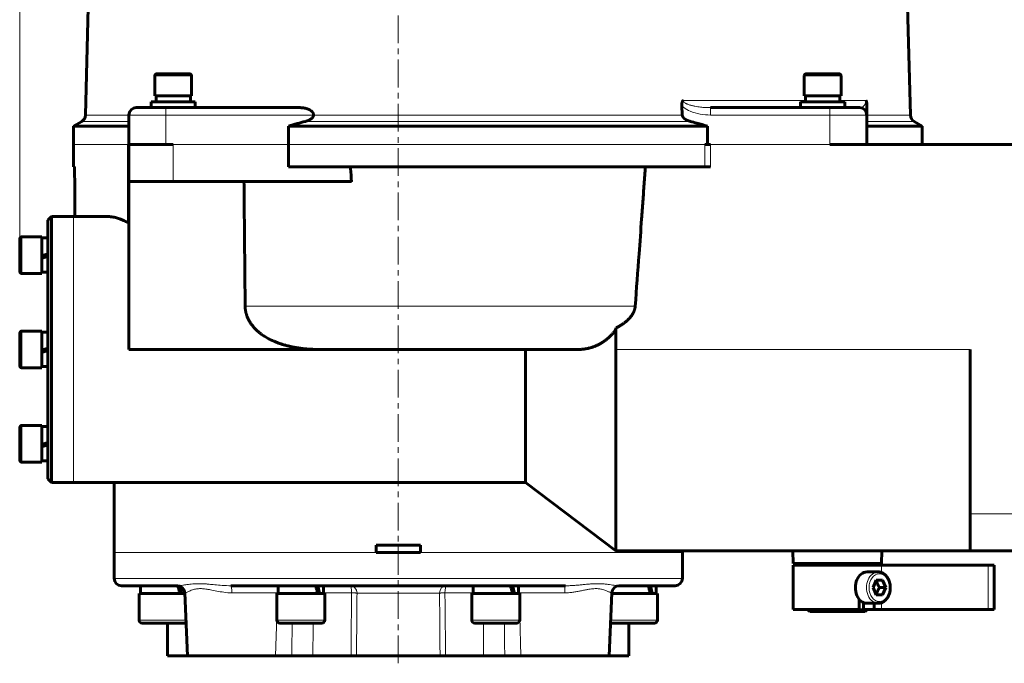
# Model space of a CAD drawing. Header units: millimetres. Extents: x -208 to 689, y -548 to 352.
# Tile 28 of 30: x 248 to 514, y 1 to 175. Entities that reach past the tile are written whole.
import ezdxf

# ---------------------------------------------------------------- set-up
doc = ezdxf.new("R2010")
doc.units = ezdxf.units.MM
for name, pattern in [('K5LT_AXLED', [12, 7.5, -1.5, 1.5, -1.5]), ('K5LT_BASIC', [0]), ('K5LT_THIN', [0])]:
    doc.linetypes.add(name, pattern=pattern)
doc.styles.add('KDIMTEXTSTYLE', font='GOST_AU.SHX', dxfattribs={"width": 0.96, "oblique": 15, "height": 5})
doc.styles.add('KTEXTSTYLE', font='GOST_AU.SHX', dxfattribs={"width": 0.96, "height": 5})
doc.dimstyles.new('KDIMSTYLE (1.00)', dxfattribs={"dimtxt": 5, "dimasz": 1, "dimexe": 2, "dimexo": 0, "dimgap": 1, "dimtad": 1, "dimtxsty": 'KDIMTEXTSTYLE', "dimsah": 1, "dimcen": 0, "dimdle": 1, "dimadec": 0, "dimazin": 0, "dimtfac": 0.667, "dimtmove": 0, "dimatfit": 3, "dimfxl": 1, "dimtvp": 1, "dimtolj": 1, "dimtzin": 0, "dimarcsym": 0})

# ---------------------------------------------------------------- blocks, each defined once
blk = doc.blocks.new('D6')
for points in [[(247.51, 341.51), (252.51, 342.16), (252.01, 341.51), (252.51, 340.85)], [(350.11, 341.51), (345.11, 342.16), (345.61, 341.51), (345.11, 340.85)]]:
    blk.add_hatch(color=7).paths.add_polyline_path(points)
at = {"color": 7, "linetype": 'K5LT_THIN', "lineweight": 18}
for p, q in [((247.51, 109.05), (247.51, 343.51)), ((247.51, 341.51), (252.51, 342.16)), ((252.51, 342.16), (252.01, 341.51)), ((345.61, 341.51), (345.11, 342.16)), ((345.11, 342.16), (350.11, 341.51)), ((350.11, 333.15), (350.11, 343.51)), ((252.51, 340.85), (247.51, 341.51)), ((252.01, 341.51), (252.51, 340.85)), ((350.11, 341.51), (345.11, 340.85)), ((345.11, 340.85), (345.61, 341.51))]:
    blk.add_line(p, q, dxfattribs=at)
blk.add_wipeout([(293.87, 342.51), (293.87, 349.64), (303.36, 349.64), (303.36, 342.51)])
blk.add_line((350.11, 341.51), (247.51, 341.51), dxfattribs=at)
at = {"color": 7, "insert": (293.87, 349.04), "char_height": 5, "attachment_point": 1, "style": 'KTEXTSTYLE'}
blk.add_mtext('\\H3.5;\\W0.965;\\Q15;\\Q15;\\H5.00;103', dxfattribs=at)
blk = doc.blocks.new('KDIMARROW_01')
blk.add_hatch(color=0).paths.add_polyline_path([(0, 0), (-5, 0.66), (-4.5, 0), (-5, -0.66)])
at = {"color": 0, "linetype": 'K5LT_THIN', "lineweight": 18}
for p, q in [((-4.5, 0), (-5, 0.66)), ((-5, 0.66), (0, 0)), ((0, 0), (-5, -0.66)), ((-5, -0.66), (-4.5, 0)), ((0, 0), (-1, 0))]:
    blk.add_line(p, q, dxfattribs=at)

msp = doc.modelspace()

# ---------------------------------------------------------------- linework, layer by layer
at = {"color": 30, "linetype": 'K5LT_AXLED', "lineweight": 18, "true_color": 0xff8000}
msp.add_line((350.11, 1), (350.11, 335.147), dxfattribs=at)
at = {"color": 150, "linetype": 'K5LT_BASIC', "lineweight": 60, "true_color": 0x0080ff}
for p, q in [((268.864, 284.893), (265.317, 149.454)), ((485.356, 284.893), (488.903, 149.454)), ((289.11, 160.7), (284.71, 160.7)), ((293.51, 160.7), (289.11, 160.7)), ((465.11, 160.7), (460.71, 160.7)), ((469.51, 160.7), (465.11, 160.7)), ((284.11, 160.1), (284.11, 154.7)), ((294.11, 160.1), (294.11, 154.7)), ((460.11, 160.1), (460.11, 154.7)), ((470.11, 160.1), (470.11, 154.7)), ((295.11, 153.1), (283.11, 153.1)), ((283.11, 151.5), (283.11, 153.1)), ((294.11, 154.7), (284.11, 154.7)), ((284.46, 154.085), (284.46, 154.7)), ((284.46, 154.085), (284.46, 154.085)), ((293.76, 153.1), (293.76, 154.7)), ((295.11, 151.5), (295.11, 153.1)), ((427.087, 149.454), (426.931, 152.11)), ((471.11, 153.1), (459.11, 153.1)), ((459.11, 151.5), (459.11, 153.1)), ((470.11, 154.7), (460.11, 154.7)), ((460.46, 154.085), (460.46, 154.7)), ((460.46, 154.085), (460.46, 154.085)), ((469.76, 153.1), (469.76, 154.7)), ((471.11, 151.5), (471.11, 153.1)), ((477.11, 149.5), (477.11, 152.11)), ((277.11, 141.5), (277.11, 149.5)), ((287.11, 151.5), (279.11, 151.5)), ((323.429, 151.5), (287.11, 151.5)), ((327.136, 149.5), (327.133, 149.454)), ((467.11, 151.5), (434.737, 151.5)), ((475.11, 151.5), (467.11, 151.5)), ((477.11, 141.5), (477.11, 149.5)), ((264.318, 147.775), (262.11, 146.5)), ((489.902, 147.775), (492.11, 146.5)), ((277.11, 146.5), (262.11, 146.5)), ((262.11, 146.5), (262.11, 141.5)), ((320.321, 146.5), (320.321, 141.5)), ((433.899, 146.5), (320.321, 146.5)), ((433.899, 141.5), (433.899, 146.5)), ((492.11, 146.5), (477.11, 146.5)), ((492.11, 146.5), (492.11, 141.5)), ((262.11, 141.5), (262.11, 135.5)), ((277.11, 141.5), (276.729, 141.5)), ((277.11, 141.5), (277.11, 131.5)), ((287.11, 141.5), (277.11, 141.5)), ((289.11, 141.5), (287.11, 141.5)), ((320.321, 141.5), (320.321, 135.5)), ((434.686, 141.5), (433.222, 141.5)), ((467.372, 141.5), (467.11, 141.5)), ((467.11, 141.5), (517.11, 141.5)), ((262.403, 135.5), (262.11, 135.5)), ((433.222, 135.5), (320.321, 135.5)), ((433.222, 135.5), (434.686, 135.5)), ((277.11, 131.5), (277.11, 86)), ((277.11, 131.5), (289.11, 131.5)), ((289.11, 131.5), (337.437, 131.5)), ((255.11, 121), (256.11, 122)), ((255.11, 121), (255.11, 51)), ((255.11, 116.198), (255.11, 121)), ((256.11, 122), (262.11, 122)), ((256.11, 60.544), (256.11, 122)), ((271.494, 122), (262.11, 122)), ((247.51, 115.948), (247.51, 107.148)), ((248.11, 116.548), (253.51, 116.548)), ((253.51, 116.548), (253.51, 106.548)), ((255.11, 116.198), (253.51, 116.198)), ((253.51, 111.348), (255.11, 111.868)), ((255.11, 111.228), (253.51, 110.708)), ((247.51, 107.148), (247.51, 109.048)), ((255.11, 106.898), (253.51, 106.898)), ((255.11, 90.65), (255.11, 106.898)), ((248.11, 106.548), (253.51, 106.548)), ((248.11, 91), (253.51, 91)), ((253.51, 91), (253.51, 81)), ((409.11, 91.833), (409.11, 86)), ((247.51, 90.4), (247.51, 81.6)), ((255.11, 90.65), (253.51, 90.65)), ((253.51, 85.8), (255.11, 86.32)), ((255.11, 85.68), (253.51, 85.16)), ((277.11, 86), (328.881, 86)), ((398.769, 86), (328.881, 86)), ((384.61, 50), (384.61, 86)), ((409.11, 31.5), (409.11, 86)), ((505.11, 86), (505.11, 41.5)), ((505.11, 85.428), (505.11, 86)), ((247.51, 81.6), (247.51, 83.5)), ((248.11, 81), (253.51, 81)), ((255.11, 81.35), (253.51, 81.35)), ((255.11, 65.102), (255.11, 81.35)), ((247.51, 64.852), (247.51, 56.052)), ((248.11, 65.452), (253.51, 65.452)), ((253.51, 65.452), (253.51, 55.452)), ((255.11, 65.102), (253.51, 65.102)), ((253.51, 60.252), (255.11, 60.772)), ((255.11, 60.132), (253.51, 59.612)), ((256.11, 50), (256.11, 60.544)), ((247.51, 56.052), (247.51, 57.952)), ((248.11, 55.452), (253.51, 55.452)), ((255.11, 55.802), (253.51, 55.802)), ((255.11, 51), (256.11, 50)), ((256.11, 50), (262.11, 50)), ((337.741, 50), (262.11, 50)), ((273.11, 31), (273.11, 50)), ((337.741, 50), (337.739, 50)), ((384.61, 50), (362.479, 50)), ((384.61, 50), (409.11, 31.5)), ((505.11, 41.5), (505.11, 31.5)), ((344.11, 31), (344.11, 33)), ((344.11, 33), (356.11, 33)), ((356.11, 33), (356.11, 31)), ((273.11, 24), (273.11, 31)), ((344.11, 31), (356.11, 31)), ((467.898, 31.5), (409.11, 31.5)), ((427.11, 31), (427.11, 31.5)), ((427.11, 24), (427.11, 31)), ((457.11, 28), (457.049, 31.5)), ((467.894, 31.5), (467.898, 31.5)), ((467.898, 31.5), (470.322, 31.5)), ((505.11, 31.5), (470.322, 31.5)), ((470.322, 31.5), (470.328, 31.5)), ((481.11, 28), (481.171, 31.5)), ((517.11, 31.5), (505.11, 31.5)), ((481.11, 28), (457.11, 28)), ((481.038, 27.547), (457.11, 27.547)), ((457.11, 27.547), (457.11, 15.547)), ((461.11, 28), (461.11, 27.547)), ((477.11, 28), (479.864, 28)), ((477.11, 28), (477.11, 27.547)), ((509.954, 27.547), (481.038, 27.547)), ((511.59, 27.547), (509.954, 27.547)), ((511.59, 27.547), (511.59, 15.547)), ((480.163, 25.75), (477.148, 25.75)), ((275.11, 22), (280.293, 22)), ((280.212, 22), (280.212, 19.9)), ((280.212, 22), (280.293, 22)), ((280.293, 22), (281.37, 22)), ((281.37, 22), (290.381, 22)), ((290.38, 22), (290.33, 22)), ((290.375, 22), (290.404, 22)), ((290.381, 22), (290.38, 22)), ((304.751, 22), (320.114, 22)), ((317.555, 22), (317.555, 19.9)), ((319.237, 22), (320.114, 22)), ((320.114, 22), (322.714, 22)), ((322.714, 22), (377.506, 22)), ((329.855, 22), (329.855, 19.9)), ((370.365, 22), (370.365, 19.9)), ((370.38, 22), (372.015, 22)), ((376.179, 22), (377.506, 22)), ((377.506, 22), (380.106, 22)), ((380.106, 22), (395.469, 22)), ((382.665, 22), (382.665, 19.9)), ((409.839, 22), (412.858, 22)), ((409.988, 22), (409.839, 22)), ((409.988, 22), (414.61, 22)), ((412.858, 22), (418.85, 22)), ((417.858, 22), (417.899, 22)), ((418.85, 22), (419.927, 22)), ((419.927, 22), (420.008, 22)), ((419.927, 22), (425.11, 22)), ((420.008, 22), (420.008, 19.9)), ((478.783, 21.5), (479.64, 23.5)), ((479.64, 19.5), (478.783, 21.5)), ((479.64, 23.5), (481.355, 23.5)), ((482.212, 21.5), (480.538, 21.5)), ((481.355, 23.5), (482.212, 21.5)), ((482.212, 21.5), (481.355, 19.5)), ((279.862, 19.9), (292.239, 19.9)), ((279.862, 12.7), (279.862, 19.9)), ((292.976, 3), (292.23, 20.087)), ((317.205, 19.9), (330.205, 19.9)), ((317.205, 12.7), (317.205, 19.9)), ((330.205, 12.7), (330.205, 19.9)), ((370.015, 12.7), (370.015, 19.9)), ((370.015, 19.9), (383.015, 19.9)), ((383.015, 12.7), (383.015, 19.9)), ((407.244, 3), (407.99, 20.087)), ((407.981, 19.9), (420.358, 19.9)), ((420.358, 12.7), (420.358, 19.9)), ((481.355, 19.5), (479.64, 19.5)), ((474.997, 15.547), (474.997, 18.391)), ((476.221, 15.547), (476.221, 17.438)), ((480.163, 17.25), (477.148, 17.25)), ((479.044, 17.25), (479.044, 15.547)), ((457.11, 15.547), (474.997, 15.547)), ((461.11, 15.547), (461.11, 15.5)), ((461.61, 15), (461.11, 15.5)), ((477.11, 15.5), (461.11, 15.5)), ((461.61, 15), (476.61, 15)), ((479.044, 15.547), (476.221, 15.547)), ((476.61, 15), (477.11, 15.5)), ((477.11, 15.547), (477.11, 15.5)), ((479.044, 15.547), (481.038, 15.547)), ((481.038, 15.547), (509.954, 15.547)), ((509.954, 15.547), (511.59, 15.547)), ((283.016, 11.9), (280.662, 11.9)), ((282.332, 11.9), (292.062, 11.9)), ((287.61, 3), (287.61, 11.9)), ((320.359, 11.9), (318.005, 11.9)), ((319.674, 11.9), (329.405, 11.9)), ((373.169, 11.9), (370.815, 11.9)), ((372.485, 11.9), (382.215, 11.9)), ((410.512, 11.9), (408.158, 11.9)), ((409.827, 11.9), (419.558, 11.9)), ((412.61, 3), (412.61, 11.9)), ((292.976, 3), (287.61, 3)), ((316.876, 3), (292.976, 3)), ((302.923, 3), (301.464, 3)), ((302.426, 3), (301.464, 3)), ((302.426, 3), (302.908, 3)), ((321.263, 3), (316.876, 3)), ((321.263, 3), (326.975, 3)), ((337.302, 3), (326.975, 3)), ((337.302, 3), (338.789, 3)), ((361.431, 3), (338.789, 3)), ((361.431, 3), (362.918, 3)), ((373.245, 3), (362.918, 3)), ((373.245, 3), (378.957, 3)), ((383.344, 3), (378.957, 3)), ((407.244, 3), (383.344, 3)), ((397.311, 3), (397.296, 3)), ((397.312, 3), (397.358, 3)), ((398.756, 3), (397.347, 3)), ((397.381, 3), (397.525, 3)), ((412.61, 3), (407.244, 3))]:
    msp.add_line(p, q, dxfattribs=at)
at = {"color": 7, "linetype": 'K5LT_THIN', "lineweight": 18}
for p, q in [((284.11, 160.1), (289.11, 160.1)), ((289.11, 160.1), (294.11, 160.1)), ((460.11, 160.1), (465.11, 160.1)), ((465.11, 160.1), (470.11, 160.1)), ((460.465, 153.448), (427.28, 153.448)), ((476.896, 153.448), (469.76, 153.448)), ((277.11, 149.454), (265.317, 149.454)), ((277.11, 149.5), (287.11, 149.5)), ((287.11, 149.5), (287.11, 151.5)), ((287.11, 149.5), (327.136, 149.5)), ((287.11, 141.5), (287.11, 149.5)), ((351.435, 149.454), (327.133, 149.454)), ((427.087, 149.454), (351.435, 149.454)), ((434.737, 149.5), (434.737, 151.5)), ((434.737, 149.5), (467.11, 149.5)), ((467.11, 149.5), (467.11, 151.5)), ((467.11, 149.5), (477.11, 149.5)), ((467.11, 141.5), (467.11, 149.5)), ((488.903, 149.454), (477.11, 149.454)), ((264.318, 147.775), (277.11, 147.775)), ((324.936, 147.775), (429.284, 147.775)), ((477.11, 147.775), (489.902, 147.775)), ((276.729, 141.5), (262.11, 141.5)), ((276.729, 141.5), (276.729, 120.4)), ((320.321, 141.5), (289.11, 141.5)), ((289.11, 141.5), (289.11, 131.5)), ((433.222, 141.5), (320.321, 141.5)), ((433.222, 141.5), (433.222, 135.5)), ((434.686, 135.5), (434.686, 141.5)), ((467.11, 141.5), (434.686, 141.5)), ((262.11, 122), (262.11, 86)), ((248.11, 106.548), (248.11, 116.548)), ((253.76, 110.789), (253.76, 111.429)), ((414.315, 97.686), (308.612, 97.686)), ((248.11, 81), (248.11, 91)), ((253.76, 85.241), (253.76, 85.881)), ((262.11, 86), (262.11, 60.544)), ((505.11, 86), (409.11, 86)), ((248.11, 55.452), (248.11, 65.452)), ((253.76, 59.694), (253.76, 60.334)), ((262.11, 60.544), (262.11, 50)), ((517.11, 41.5), (505.11, 41.5)), ((273.11, 31), (344.11, 31)), ((356.11, 31), (420.046, 31)), ((420.046, 31), (427.11, 31)), ((481.038, 27.547), (481.038, 25.598)), ((509.954, 27.547), (509.954, 15.547)), ((414.532, 24), (273.11, 24)), ((420.046, 24), (414.532, 24)), ((427.11, 24), (420.046, 24)), ((292.23, 20.087), (292.361, 20.087)), ((305.017, 20.087), (317.404, 20.087)), ((317.398, 19.9), (317.404, 20.087)), ((317.404, 20.087), (317.555, 20.087)), ((329.855, 20.087), (337.46, 20.087)), ((338.933, 20), (361.287, 20)), ((362.76, 20.087), (370.365, 20.087)), ((382.665, 20.087), (382.816, 20.087)), ((382.816, 20.087), (395.203, 20.087)), ((382.822, 19.9), (382.816, 20.087)), ((407.859, 20.087), (407.99, 20.087)), ((481.038, 17.402), (481.038, 15.547)), ((316.876, 3), (317.205, 13.652)), ((383.344, 3), (383.015, 13.652)), ((281.766, 12.7), (279.862, 12.7)), ((292.553, 12.7), (281.766, 12.7)), ((319.109, 12.7), (317.205, 12.7)), ((330.205, 12.7), (319.109, 12.7)), ((371.919, 12.7), (370.015, 12.7)), ((383.015, 12.7), (371.919, 12.7)), ((409.262, 12.7), (407.667, 12.7)), ((420.358, 12.7), (409.262, 12.7))]:
    msp.add_line(p, q, dxfattribs=at)
at = {"color": 150, "linetype": 'K5LT_BASIC', "lineweight": 60, "true_color": 0x0080ff}
for centre, radius, start, end in [((284.71, 160.1), 0.6, 90, 180), ((293.51, 160.1), 0.6, 0, 90), ((460.71, 160.1), 0.6, 90, 180), ((469.51, 160.1), 0.6, 0, 90), ((263.318, 149.507), 2, 300, 358.5), ((279.11, 149.5), 2, 90, 180), ((475.11, 149.5), 2, 0, 90), ((490.902, 149.507), 2, 181.5, 240), ((248.11, 115.948), 0.6, 90, 180), ((248.11, 107.148), 0.6, 180, 270), ((248.11, 90.4), 0.6, 90, 180), ((248.11, 81.6), 0.6, 180, 270), ((248.11, 64.852), 0.6, 90, 180), ((248.11, 56.052), 0.6, 180, 270), ((275.11, 24), 2, 180, 270), ((290.232, 20), 2, 2.5, 90), ((409.988, 20), 2, 90, 177.5), ((425.11, 24), 2, 270, 0), ((280.662, 12.7), 0.8, 180, 270), ((292.062, 12.7), 0.8, 270, 310.28824), ((318.005, 12.7), 0.8, 180, 270), ((329.405, 12.7), 0.8, 270, 0), ((370.815, 12.7), 0.8, 180, 270), ((382.215, 12.7), 0.8, 270, 0), ((408.158, 12.7), 0.8, 229.71176, 270), ((419.558, 12.7), 0.8, 270, 0)]:
    msp.add_arc(centre, radius, start, end, dxfattribs=at)
msp.add_ellipse((477.148, 21.5), major_axis=(0, 4.25), ratio=0.7424855, start_param=0, end_param=3.1415927, dxfattribs=at)
at = {"color": 7, "linetype": 'K5LT_THIN', "lineweight": 18}
for centre, major_axis, ratio, start_param, end_param in [((480.163, 21.5), (0, 4.25), 0.7424855, 0, 3.1415927), ((290.381, 20), (0, 2), 0.9911284, 4.7560222, 6.2831853), ((304.751, 20), (0, 2), 0.1329079, 4.7560222, 6.2831853), ((336.989, 20), (0, 2), 0.9718962, 4.712389, 6.2831853), ((336.989, 20), (0, 2), 0.2353718, 4.7560222, 6.2831853), ((363.231, 20), (0, -2), 0.9718962, 3.1415927, 4.712389), ((363.231, 20), (0, 2), 0.2353718, 0, 1.5271631), ((395.469, 20), (0, -2), 0.1329079, 3.1415927, 4.6687557), ((409.839, 20), (0, -2), 0.9911284, 3.1415927, 4.6687557), ((318.816, 20), (0, -2), 0.7071068, 4.2434379, 4.6687557), ((381.404, 20), (0, 2), 0.7071068, 4.7560222, 5.18134)]:
    msp.add_ellipse(centre, major_axis=major_axis, ratio=ratio, start_param=start_param, end_param=end_param, dxfattribs=at)
msp.add_ellipse((480.498, 21.5), major_axis=(0, 3.75), ratio=0.7424855, dxfattribs=at)
at = {"color": 150, "linetype": 'K5LT_BASIC', "lineweight": 60, "true_color": 0x0080ff}
for points, knots in [([(284.46, 154.085), (284.46, 154.02), (284.46, 153.955), (284.461, 153.755), (284.462, 153.62), (284.466, 153.357), (284.468, 153.228), (284.471, 153.1)], [0.38434908, 0.38434908, 0.38434908, 0.38434908, 0.50596225, 0.50596225, 0.75885595, 0.75885595, 1, 1, 1, 1]), ([(426.931, 152.11), (426.929, 152.152), (426.926, 152.23), (426.926, 152.336), (426.93, 152.433), (426.938, 152.53), (426.95, 152.631), (426.968, 152.736), (426.99, 152.836), (427.015, 152.927), (427.04, 153.003), (427.062, 153.063), (427.084, 153.117), (427.107, 153.169), (427.136, 153.227), (427.167, 153.284), (427.2, 153.338), (427.229, 153.381), (427.256, 153.417), (427.271, 153.438), (427.28, 153.448)], [0, 0, 0, 0, 0.0756559, 0.1409752, 0.1992852, 0.259545, 0.3279647, 0.3999939, 0.4741842, 0.5429264, 0.600781, 0.6478034, 0.68677, 0.7336469, 0.7795072, 0.8395621, 0.8881408, 0.9355633, 0.9673938, 1, 1, 1, 1]), ([(460.46, 154.085), (460.46, 154.02), (460.46, 153.955), (460.461, 153.755), (460.462, 153.62), (460.466, 153.357), (460.468, 153.228), (460.471, 153.1)], [0.38434908, 0.38434908, 0.38434908, 0.38434908, 0.50596225, 0.50596225, 0.75885595, 0.75885595, 1, 1, 1, 1]), ([(476.896, 153.448), (476.904, 153.43), (476.918, 153.397), (476.936, 153.348), (476.951, 153.303), (476.965, 153.26), (476.979, 153.213), (476.993, 153.163), (477.006, 153.109), (477.019, 153.056), (477.031, 153.001), (477.041, 152.944), (477.052, 152.884), (477.063, 152.816), (477.072, 152.745), (477.082, 152.667), (477.091, 152.576), (477.099, 152.462), (477.106, 152.338), (477.109, 152.217), (477.11, 152.143), (477.11, 152.11)], [0, 0, 0, 0, 0.053183, 0.097846, 0.1339892, 0.1725514, 0.2116782, 0.2559954, 0.2979393, 0.344365, 0.386714, 0.427868, 0.4761026, 0.5268725, 0.5811211, 0.6320591, 0.6950381, 0.7706835, 0.8621996, 0.9388469, 1, 1, 1, 1]), ([(323.429, 151.5), (323.486, 151.5), (323.6, 151.499), (323.773, 151.492), (323.947, 151.481), (324.12, 151.465), (324.292, 151.445), (324.461, 151.421), (324.625, 151.392), (324.786, 151.361), (324.942, 151.325), (325.093, 151.287), (325.235, 151.247), (325.371, 151.204), (325.498, 151.161), (325.617, 151.116), (325.728, 151.072), (325.833, 151.026), (325.931, 150.981), (326.023, 150.935), (326.106, 150.891), (326.183, 150.848), (326.252, 150.806), (326.314, 150.767), (326.371, 150.729), (326.424, 150.692), (326.474, 150.656), (326.521, 150.62), (326.564, 150.585), (326.605, 150.551), (326.642, 150.518), (326.676, 150.487), (326.706, 150.458), (326.735, 150.429), (326.761, 150.402), (326.785, 150.376), (326.81, 150.348), (326.835, 150.318), (326.86, 150.287), (326.881, 150.26), (326.899, 150.236), (326.915, 150.215), (326.934, 150.187), (326.956, 150.153), (326.977, 150.118), (326.993, 150.09), (327.006, 150.066), (327.02, 150.04), (327.033, 150.013), (327.047, 149.981), (327.064, 149.941), (327.083, 149.889), (327.1, 149.835), (327.112, 149.787), (327.121, 149.745), (327.128, 149.702), (327.135, 149.646), (327.138, 149.597), (327.138, 149.546), (327.137, 149.52), (327.136, 149.5)], [0, 0, 0, 0, 0.0396953, 0.0789542, 0.1179609, 0.1562815, 0.1942561, 0.2311995, 0.2674092, 0.3025464, 0.3372989, 0.3705265, 0.4026308, 0.4328089, 0.4622452, 0.4897137, 0.5160431, 0.5408057, 0.5652466, 0.5880236, 0.6094921, 0.6287765, 0.6471127, 0.6633681, 0.6784561, 0.6922511, 0.7058984, 0.7186991, 0.7308196, 0.7418361, 0.7524838, 0.7621326, 0.7711763, 0.7794275, 0.7874752, 0.7950008, 0.8022133, 0.8110269, 0.8194314, 0.8274139, 0.8330077, 0.838549, 0.843957, 0.8544499, 0.8645001, 0.8693371, 0.8755693, 0.8818105, 0.8880763, 0.8946197, 0.9041265, 0.9164532, 0.9297267, 0.9403423, 0.9484383, 0.9567971, 0.9685753, 0.9838554, 0.9880113, 1, 1, 1, 1]), ([(324.936, 147.775), (324.968, 147.783), (325.032, 147.801), (325.127, 147.828), (325.224, 147.858), (325.321, 147.89), (325.42, 147.924), (325.52, 147.96), (325.589, 147.987), (325.655, 148.014), (325.721, 148.041), (325.814, 148.081), (325.905, 148.124), (325.978, 148.159), (326.033, 148.187), (326.084, 148.214), (326.144, 148.246), (326.211, 148.285), (326.254, 148.311), (326.294, 148.336), (326.323, 148.354), (326.362, 148.38), (326.401, 148.406), (326.435, 148.43), (326.473, 148.457), (326.509, 148.484), (326.541, 148.508), (326.575, 148.536), (326.608, 148.563), (326.645, 148.594), (326.675, 148.622), (326.705, 148.649), (326.743, 148.687), (326.783, 148.727), (326.812, 148.76), (326.835, 148.786), (326.857, 148.811), (326.882, 148.843), (326.91, 148.879), (326.927, 148.904), (326.943, 148.926), (326.954, 148.943), (326.967, 148.963), (326.978, 148.981), (326.988, 148.998), (327.001, 149.021), (327.011, 149.038), (327.023, 149.061), (327.031, 149.077), (327.041, 149.098), (327.05, 149.119), (327.059, 149.14), (327.067, 149.16), (327.075, 149.179), (327.084, 149.204), (327.09, 149.222), (327.095, 149.24), (327.1, 149.258), (327.108, 149.286), (327.114, 149.313), (327.12, 149.342), (327.125, 149.369), (327.127, 149.389), (327.131, 149.417), (327.132, 149.436), (327.133, 149.454)], [0, 0, 0, 0, 0.0324185, 0.0653498, 0.0988439, 0.1333005, 0.1685622, 0.2049976, 0.2421585, 0.2445124, 0.2793216, 0.3159635, 0.3508113, 0.3844363, 0.4003792, 0.4155228, 0.4450075, 0.4715659, 0.4964189, 0.4964742, 0.5202078, 0.5317242, 0.5442383, 0.5678026, 0.5731357, 0.5910718, 0.6133293, 0.6134188, 0.6352983, 0.6564157, 0.6619213, 0.6771517, 0.6971801, 0.7169807, 0.7357233, 0.743369, 0.7537455, 0.7704807, 0.7865415, 0.8012109, 0.8025558, 0.8149748, 0.8222935, 0.8283172, 0.8372664, 0.8420552, 0.8556122, 0.8576559, 0.8688835, 0.8735797, 0.8811129, 0.8927548, 0.8960929, 0.9034464, 0.9135701, 0.922668, 0.9230235, 0.932255, 0.9417366, 0.9522143, 0.9613498, 0.9711226, 0.9807974, 0.9811861, 1, 1, 1, 1]), ([(427.087, 149.454), (427.087, 149.439), (427.089, 149.424), (427.091, 149.402), (427.093, 149.387), (427.096, 149.365), (427.1, 149.342), (427.105, 149.319), (427.11, 149.296), (427.115, 149.275), (427.121, 149.254), (427.127, 149.234), (427.133, 149.214), (427.14, 149.194), (427.145, 149.181), (427.15, 149.166), (427.156, 149.152), (427.163, 149.135), (427.169, 149.121), (427.175, 149.107), (427.184, 149.088), (427.191, 149.074), (427.198, 149.06), (427.205, 149.045), (427.216, 149.025), (427.228, 149.005), (427.239, 148.986), (427.25, 148.968), (427.261, 148.951), (427.27, 148.937), (427.278, 148.925), (427.286, 148.913), (427.297, 148.897), (427.31, 148.88), (427.319, 148.868), (427.329, 148.854), (427.341, 148.839), (427.355, 148.821), (427.367, 148.808), (427.378, 148.794), (427.392, 148.777), (427.411, 148.756), (427.427, 148.739), (427.44, 148.724), (427.454, 148.71), (427.475, 148.689), (427.5, 148.664), (427.52, 148.645), (427.546, 148.621), (427.577, 148.593), (427.611, 148.564), (427.644, 148.536), (427.674, 148.513), (427.713, 148.483), (427.744, 148.459), (427.768, 148.442), (427.792, 148.425), (427.821, 148.405), (427.857, 148.38), (427.893, 148.357), (427.918, 148.341), (427.944, 148.325), (427.971, 148.308), (427.997, 148.293), (428.025, 148.276), (428.054, 148.259), (428.083, 148.243), (428.113, 148.226), (428.145, 148.209), (428.192, 148.184), (428.241, 148.16), (428.292, 148.135), (428.343, 148.11), (428.396, 148.086), (428.449, 148.062), (428.503, 148.039), (428.558, 148.016), (428.611, 147.995), (428.664, 147.974), (428.717, 147.954), (428.763, 147.937), (428.797, 147.925), (428.831, 147.913), (428.869, 147.9), (428.918, 147.883), (428.967, 147.868), (429.015, 147.852), (429.062, 147.838), (429.108, 147.824), (429.14, 147.815), (429.17, 147.806), (429.199, 147.798), (429.24, 147.786), (429.269, 147.778), (429.284, 147.775)], [0, 0, 0, 0, 0.014619, 0.0149189, 0.0220963, 0.029743, 0.0375538, 0.0455317, 0.0535164, 0.0612898, 0.0687784, 0.0759723, 0.0831922, 0.0906225, 0.0976907, 0.0983117, 0.1062622, 0.1143579, 0.1164103, 0.1224482, 0.1304187, 0.137244, 0.1383524, 0.1462581, 0.1540386, 0.1616807, 0.1690963, 0.1763532, 0.1835581, 0.1908167, 0.1935191, 0.1983255, 0.2061546, 0.2144659, 0.2208889, 0.2230357, 0.2320728, 0.2413506, 0.2478706, 0.2509107, 0.2605138, 0.2703682, 0.2803984, 0.2840754, 0.2907227, 0.3011133, 0.3131812, 0.326854, 0.3291331, 0.3477993, 0.3692786, 0.3727602, 0.391182, 0.407218, 0.4225387, 0.4313756, 0.43732, 0.4524037, 0.4680599, 0.4839683, 0.4975813, 0.5001416, 0.5162543, 0.5310359, 0.5329417, 0.5501901, 0.5676544, 0.5681456, 0.5862867, 0.6049125, 0.6238392, 0.6431083, 0.66241, 0.6819375, 0.7016105, 0.7213316, 0.7409821, 0.7602613, 0.7792014, 0.7976065, 0.8158331, 0.8283568, 0.8337337, 0.8514554, 0.8688799, 0.8862248, 0.9032271, 0.9199659, 0.9362795, 0.9523982, 0.9551296, 0.9682796, 0.9841283, 1, 1, 1, 1]), ([(476.139, 151.215), (476.141, 151.214), (476.142, 151.213), (476.166, 151.198), (476.189, 151.184), (476.217, 151.166), (476.223, 151.162), (476.236, 151.153), (476.244, 151.148), (476.259, 151.138), (476.266, 151.133), (476.279, 151.123), (476.285, 151.118), (476.298, 151.11), (476.303, 151.105), (476.315, 151.097), (476.32, 151.092), (476.326, 151.088), (476.326, 151.088), (476.327, 151.088)], [4.9532177, 4.9532177, 4.9532177, 4.9532177, 5.016836, 5.016836, 6.10247, 6.10247, 6.3626401, 6.3626401, 6.7468921, 6.7468921, 7.0962121, 7.0962121, 7.4137758, 7.4137758, 7.70247, 7.70247, 7.9911642, 7.9911642, 8, 8, 8, 8]), ([(324.936, 147.775), (324.193, 147.576), (322.662, 147.16), (321.116, 146.727), (320.321, 146.5)], [0, 0, 0, 0, 0.4881664, 1, 1, 1, 1]), ([(433.899, 146.5), (432.922, 146.779), (431.377, 147.21), (429.848, 147.624), (429.284, 147.775)], [0, 0, 0, 0, 0.6292215, 1, 1, 1, 1]), ([(262.429, 122), (262.42, 126.32), (262.412, 130.641), (262.404, 135.129), (262.403, 135.295), (262.403, 135.475), (262.403, 135.487), (262.403, 135.5)], [0.72735831, 0.72735831, 0.72735831, 0.72735831, 0.98914198, 0.98914198, 0.99923097, 0.99923097, 1, 1, 1, 1]), ([(337.154, 135.5), (337.165, 135.334), (337.177, 135.167), (337.271, 133.834), (337.354, 132.67), (337.436, 131.507), (337.436, 131.503), (337.437, 131.5)], [0, 0, 0, 0, 0.1242964, 0.1242964, 0.9974493, 0.9974493, 1, 1, 1, 1]), ([(414.315, 97.686), (414.671, 102.427), (415.257, 110.331), (415.946, 119.802), (416.399, 126.105), (416.734, 130.806), (416.956, 133.94), (417.066, 135.5)], [0, 0, 0, 0, 0.37624076, 0.62707154, 0.75138103, 0.87624437, 0.99999997, 0.99999997, 0.99999997, 0.99999997]), ([(308.291, 131.5), (308.318, 128.668), (308.371, 123.003), (308.478, 111.731), (308.558, 103.292), (308.612, 97.686)], [0.00000001, 0.00000001, 0.00000001, 0.00000001, 0.25129382, 0.50258775, 1, 1, 1, 1]), ([(271.494, 122), (271.71, 122), (272.149, 121.979), (272.816, 121.888), (273.449, 121.75), (274.03, 121.585), (274.547, 121.409), (275.066, 121.208), (275.599, 120.976), (276.165, 120.704), (276.542, 120.501), (276.729, 120.4)], [0.82595451, 0.82595451, 0.82595451, 0.82595451, 0.84898724, 0.8720226, 0.89441754, 0.91304181, 0.93051645, 0.94622535, 0.9649614, 0.98288628, 1, 1, 1, 1]), ([(277.11, 119.914), (277.11, 119.925), (277.109, 119.946), (277.105, 119.978), (277.098, 120.009), (277.089, 120.039), (277.076, 120.072), (277.059, 120.106), (277.037, 120.142), (277.014, 120.173), (276.992, 120.2), (276.971, 120.222), (276.95, 120.243), (276.929, 120.262), (276.909, 120.28), (276.889, 120.296), (276.869, 120.311), (276.85, 120.325), (276.829, 120.339), (276.804, 120.356), (276.771, 120.376), (276.744, 120.392), (276.729, 120.4)], [0, 0, 0, 0, 0.0625826, 0.1238138, 0.1838996, 0.2424082, 0.3004594, 0.3743343, 0.4459341, 0.5150106, 0.5634018, 0.6096454, 0.6521416, 0.6930754, 0.7301382, 0.7648669, 0.7966366, 0.8277186, 0.858987, 0.8911562, 0.9384704, 1, 1, 1, 1]), ([(308.612, 97.686), (308.612, 97.611), (308.616, 97.461), (308.628, 97.238), (308.646, 97.015), (308.671, 96.795), (308.702, 96.577), (308.738, 96.362), (308.78, 96.15), (308.827, 95.942), (308.879, 95.737), (308.936, 95.536), (308.997, 95.339), (309.063, 95.145), (309.14, 94.933), (309.231, 94.704), (309.337, 94.459), (309.445, 94.23), (309.556, 94.009), (309.689, 93.762), (309.855, 93.478), (310.054, 93.164), (310.245, 92.887), (310.42, 92.649), (310.572, 92.453), (310.722, 92.269), (310.894, 92.065), (311.096, 91.839), (311.332, 91.59), (311.561, 91.361), (311.783, 91.151), (311.998, 90.957), (312.224, 90.761), (312.474, 90.554), (312.758, 90.331), (313.134, 90.051), (313.597, 89.731), (314.143, 89.386), (314.696, 89.066), (315.24, 88.777), (315.757, 88.522), (316.224, 88.309), (316.65, 88.126), (317.048, 87.964), (317.458, 87.807), (317.884, 87.653), (318.324, 87.504), (318.782, 87.359), (319.254, 87.219), (319.742, 87.084), (320.245, 86.956), (320.769, 86.832), (321.311, 86.715), (321.872, 86.605), (322.449, 86.503), (323.046, 86.408), (323.655, 86.323), (324.276, 86.247), (324.906, 86.181), (325.548, 86.125), (326.2, 86.08), (326.861, 86.044), (327.529, 86.018), (328.204, 86.003), (328.655, 86), (328.881, 86)], [0, 0, 0, 0, 0.0087216, 0.0174176, 0.0260911, 0.0347057, 0.043294, 0.0517763, 0.0601808, 0.0684684, 0.0767066, 0.0848266, 0.0928676, 0.1008003, 0.108697, 0.1191153, 0.1295133, 0.1398969, 0.1486356, 0.1583174, 0.1726165, 0.187048, 0.201617, 0.2119184, 0.2214928, 0.2304886, 0.2396301, 0.2525493, 0.2658582, 0.2795581, 0.2903648, 0.3015235, 0.3132711, 0.3252544, 0.3393749, 0.3553971, 0.3799048, 0.4050161, 0.4307196, 0.4543795, 0.4767867, 0.4979453, 0.5142296, 0.5308342, 0.5480178, 0.565459, 0.5836183, 0.6022369, 0.6215248, 0.6410232, 0.6612865, 0.6821057, 0.7038306, 0.7258997, 0.7488138, 0.7722195, 0.7962614, 0.8204371, 0.8450723, 0.8700253, 0.8954864, 0.9211429, 0.9471945, 0.9734761, 1, 1, 1, 1]), ([(409.11, 91.833), (409.173, 91.865), (409.298, 91.93), (409.431, 92), (409.618, 92.101), (409.805, 92.204), (410.043, 92.341), (410.228, 92.451), (410.413, 92.564), (410.596, 92.68), (410.78, 92.8), (410.962, 92.923), (411.121, 93.034), (411.241, 93.12), (411.361, 93.208), (411.501, 93.314), (411.677, 93.451), (411.851, 93.593), (412.022, 93.738), (412.189, 93.886), (412.352, 94.037), (412.509, 94.19), (412.64, 94.323), (412.738, 94.428), (412.834, 94.533), (412.947, 94.66), (413.079, 94.818), (413.18, 94.946), (413.26, 95.053), (413.338, 95.158), (413.433, 95.294), (413.534, 95.449), (413.628, 95.601), (413.713, 95.749), (413.79, 95.894), (413.851, 96.015), (413.901, 96.121), (413.953, 96.237), (414.013, 96.382), (414.069, 96.533), (414.113, 96.664), (414.147, 96.773), (414.176, 96.877), (414.204, 96.983), (414.229, 97.094), (414.249, 97.188), (414.262, 97.264), (414.273, 97.326), (414.284, 97.398), (414.294, 97.473), (414.303, 97.546), (414.31, 97.616), (414.314, 97.663), (414.315, 97.686)], [0, 0, 0, 0, 0.0259544, 0.0519139, 0.0554201, 0.1039498, 0.1300532, 0.1563337, 0.1827446, 0.2093615, 0.2360617, 0.2629673, 0.2900049, 0.3074065, 0.3172263, 0.3445052, 0.3718865, 0.3993074, 0.4267454, 0.4541576, 0.4813325, 0.5082848, 0.534805, 0.5496407, 0.5611232, 0.5868303, 0.6121272, 0.6367811, 0.6466264, 0.6612032, 0.684705, 0.7075082, 0.7291362, 0.7502944, 0.7701904, 0.7893117, 0.8000694, 0.8132016, 0.8360266, 0.8577768, 0.8724459, 0.8866337, 0.899625, 0.9119221, 0.9269705, 0.9413904, 0.9472349, 0.95519, 0.9647016, 0.9740067, 0.9828928, 0.9915596, 1, 1, 1, 1]), ([(398.769, 86), (398.916, 86), (399.209, 86.005), (399.647, 86.028), (400.08, 86.065), (400.508, 86.117), (400.929, 86.182), (401.343, 86.261), (401.747, 86.353), (402.144, 86.457), (402.532, 86.573), (402.91, 86.699), (403.275, 86.834), (403.629, 86.979), (403.97, 87.13), (404.299, 87.288), (404.616, 87.452), (404.923, 87.622), (405.22, 87.797), (405.506, 87.977), (405.779, 88.159), (406.039, 88.342), (406.285, 88.524), (406.519, 88.705), (406.739, 88.884), (406.948, 89.061), (407.146, 89.236), (407.334, 89.409), (407.51, 89.576), (407.675, 89.739), (407.829, 89.897), (407.975, 90.05), (408.111, 90.197), (408.281, 90.386), (408.479, 90.616), (408.704, 90.889), (408.912, 91.156), (409.045, 91.334), (409.11, 91.422)], [0, 0, 0, 0, 0.0387199, 0.0770964, 0.1151454, 0.1526123, 0.1897925, 0.2261999, 0.2621097, 0.2972929, 0.3322488, 0.3662781, 0.3996154, 0.4317972, 0.4635238, 0.4940945, 0.523969, 0.5529104, 0.5816137, 0.6092918, 0.6361793, 0.6617199, 0.6867014, 0.7102373, 0.7328864, 0.7543185, 0.7754204, 0.79536, 0.8144673, 0.8322395, 0.8495093, 0.8655994, 0.8810128, 0.8955757, 0.9238317, 0.950339, 0.9756132, 1, 1, 1, 1]), ([(362.479, 50), (361.685, 50), (360.065, 50.001), (357.548, 50.006), (354.855, 50.01), (352.352, 50.013), (350.296, 50.014), (348.253, 50.014), (346.032, 50.011), (343.633, 50.007), (340.914, 50.003), (339.012, 50), (337.741, 50)], [0, 0, 0, 0, 1.2639441, 2.5688224, 3.9757599, 5.5049535, 6.5000013, 7.203439, 8.7111525, 9.9874407, 10.9782122, 13, 13, 13, 13]), ([(480.163, 25.75), (480.258, 25.75), (480.353, 25.745), (480.542, 25.724), (480.637, 25.708), (480.825, 25.665), (480.919, 25.639), (481.106, 25.575), (481.198, 25.537), (481.383, 25.451), (481.474, 25.402), (481.655, 25.292), (481.745, 25.232), (481.92, 25.098), (482.007, 25.025), (482.138, 24.903), (482.184, 24.858), (482.274, 24.764), (482.318, 24.715), (482.385, 24.637), (482.409, 24.609), (482.441, 24.569), (482.45, 24.558), (482.481, 24.517), (482.505, 24.487), (482.563, 24.409), (482.598, 24.36), (482.666, 24.26), (482.699, 24.21), (482.794, 24.055), (482.854, 23.947), (482.966, 23.726), (483.018, 23.613), (483.121, 23.36), (483.171, 23.22), (483.26, 22.929), (483.298, 22.779), (483.364, 22.47), (483.39, 22.312), (483.428, 21.987), (483.44, 21.821), (483.45, 21.484), (483.447, 21.313), (483.425, 20.974), (483.406, 20.806), (483.354, 20.479), (483.322, 20.32), (483.243, 20.011), (483.198, 19.862), (483.096, 19.574), (483.039, 19.436), (482.917, 19.171), (482.85, 19.045), (482.71, 18.805), (482.636, 18.691), (482.48, 18.477), (482.399, 18.377), (482.232, 18.19), (482.146, 18.103), (481.97, 17.943), (481.88, 17.87), (481.765, 17.785), (481.741, 17.768), (481.681, 17.726), (481.643, 17.702), (481.53, 17.631), (481.453, 17.587), (481.282, 17.5), (481.187, 17.458), (480.997, 17.386), (480.901, 17.356), (480.709, 17.307), (480.614, 17.288), (480.4, 17.258), (480.282, 17.25), (480.163, 17.25)], [0, 0, 0, 0, 0.5892649, 0.5892649, 1.1819135, 1.1819135, 1.7806649, 1.7806649, 2.3878232, 2.3878232, 3.0119765, 3.0119765, 3.6504402, 3.6504402, 4.3093628, 4.3093628, 4.6807158, 4.6807158, 5.0538226, 5.0538226, 5.2610701, 5.2610701, 5.3388355, 5.3388355, 5.551203, 5.551203, 5.8828452, 5.8828452, 6.2129888, 6.2129888, 6.8750763, 6.8750763, 7.5345012, 7.5345012, 8.3068888, 8.3068888, 9.0993806, 9.0993806, 9.9118851, 9.9118851, 10.7456932, 10.7456932, 11.6036685, 11.6036685, 12.4516602, 12.4516602, 13.2760093, 13.2760093, 14.0794019, 14.0794019, 14.8623113, 14.8623113, 15.6238242, 15.6238242, 16.3653562, 16.3653562, 17.0845467, 17.0845467, 17.7813374, 17.7813374, 18.4570204, 18.4570204, 18.6259299, 18.6259299, 18.8912563, 18.8912563, 19.421909, 19.421909, 20.0480309, 20.0480309, 20.662852, 20.662852, 21.2621869, 21.2621869, 22, 22, 22, 22]), ([(290.893, 19.9), (290.861, 20.041), (290.83, 20.183), (290.766, 20.465), (290.734, 20.607), (290.669, 20.89), (290.636, 21.031), (290.57, 21.314), (290.536, 21.455), (290.47, 21.728), (290.438, 21.86), (290.406, 21.992)], [0, 0, 0, 0, 0.20196319, 0.20196319, 0.40380505, 0.40380505, 0.60561206, 0.60561206, 0.80747054, 0.80747054, 0.9964095, 0.9964095, 0.9964095, 0.9964095]), ([(328.235, 19.9), (328.204, 20.041), (328.173, 20.183), (328.109, 20.465), (328.077, 20.607), (328.012, 20.89), (327.979, 21.031), (327.912, 21.314), (327.879, 21.455), (327.812, 21.731), (327.779, 21.865), (327.746, 22)], [0, 0, 0, 0, 0.2019632, 0.2019632, 0.403805, 0.403805, 0.6056121, 0.6056121, 0.8074705, 0.8074705, 1, 1, 1, 1]), ([(381.045, 19.9), (381.014, 20.041), (380.983, 20.183), (380.919, 20.465), (380.887, 20.607), (380.822, 20.89), (380.789, 21.031), (380.722, 21.314), (380.689, 21.455), (380.622, 21.731), (380.59, 21.865), (380.557, 22)], [0, 0, 0, 0, 0.2019632, 0.2019632, 0.403805, 0.403805, 0.6056121, 0.6056121, 0.8074705, 0.8074705, 1, 1, 1, 1]), ([(418.388, 19.9), (418.357, 20.041), (418.325, 20.183), (418.262, 20.465), (418.23, 20.607), (418.164, 20.89), (418.132, 21.031), (418.065, 21.314), (418.031, 21.455), (417.965, 21.731), (417.932, 21.865), (417.899, 22)], [0, 0, 0, 0, 0.2019632, 0.2019632, 0.403805, 0.403805, 0.6056121, 0.6056121, 0.8074705, 0.8074705, 1, 1, 1, 1]), ([(480.538, 21.5), (480.523, 21.523), (480.493, 21.569), (480.451, 21.636), (480.409, 21.702), (480.37, 21.767), (480.332, 21.83), (480.296, 21.892), (480.262, 21.953), (480.228, 22.013), (480.196, 22.072), (480.165, 22.13), (480.135, 22.188), (480.106, 22.246), (480.078, 22.304), (480.051, 22.362), (480.025, 22.419), (479.999, 22.476), (479.974, 22.536), (479.948, 22.598), (479.922, 22.666), (479.895, 22.737), (479.869, 22.808), (479.845, 22.878), (479.824, 22.944), (479.805, 23.005), (479.789, 23.057), (479.776, 23.104), (479.765, 23.146), (479.754, 23.186), (479.744, 23.223), (479.735, 23.259), (479.727, 23.293), (479.719, 23.326), (479.711, 23.358), (479.702, 23.397), (479.692, 23.444), (479.684, 23.482), (479.68, 23.5)], [0, 0, 0, 0, 0.0299912, 0.0604497, 0.0911217, 0.121661, 0.1519218, 0.1820138, 0.212111, 0.2423193, 0.2725751, 0.302903, 0.3333175, 0.3639223, 0.3946189, 0.425413, 0.456274, 0.4872567, 0.5182696, 0.5520331, 0.588564, 0.6271701, 0.6649803, 0.7013538, 0.737106, 0.767922, 0.7944817, 0.8161231, 0.8370756, 0.8562778, 0.8744178, 0.8910823, 0.9073565, 0.9225511, 0.9370429, 0.9504984, 0.9760783, 1, 1, 1, 1]), ([(479.68, 19.5), (479.685, 19.523), (479.695, 19.569), (479.71, 19.636), (479.725, 19.702), (479.741, 19.767), (479.758, 19.83), (479.775, 19.892), (479.792, 19.953), (479.81, 20.013), (479.829, 20.072), (479.848, 20.13), (479.868, 20.188), (479.889, 20.246), (479.91, 20.304), (479.932, 20.362), (479.955, 20.419), (479.979, 20.476), (480.005, 20.536), (480.033, 20.598), (480.064, 20.666), (480.098, 20.737), (480.133, 20.808), (480.169, 20.878), (480.205, 20.944), (480.238, 21.005), (480.267, 21.057), (480.294, 21.104), (480.318, 21.146), (480.342, 21.186), (480.364, 21.223), (480.386, 21.259), (480.407, 21.293), (480.433, 21.336), (480.465, 21.386), (480.501, 21.444), (480.526, 21.482), (480.538, 21.5)], [0, 0, 0, 0, 0.0299912, 0.0604497, 0.0911217, 0.121661, 0.1519218, 0.1820138, 0.212111, 0.2423193, 0.2725751, 0.302903, 0.3333175, 0.3639223, 0.3946189, 0.425413, 0.456274, 0.4872567, 0.5182696, 0.5520331, 0.588564, 0.6271701, 0.6649803, 0.7013538, 0.737106, 0.767922, 0.7944817, 0.8161231, 0.8370756, 0.8562778, 0.8744178, 0.8910823, 0.9073565, 0.9225511, 0.9504984, 0.9760783, 1, 1, 1, 1])]:
    msp.add_open_spline(points, degree=3, knots=knots, dxfattribs=at)
at = {"color": 7, "linetype": 'K5LT_THIN', "lineweight": 18}
for points, knots in [([(426.931, 152.11), (427.078, 151.93), (427.749, 151.271), (430.256, 149.913), (432.856, 149.5), (434.737, 149.5)], [0.00000009, 0.00000009, 0.00000009, 0.00000009, 0.08216538, 0.33248392, 1, 1, 1, 1]), ([(434.737, 151.5), (434.057, 151.5), (432.895, 151.544), (431.486, 151.706), (430.623, 151.855), (430.102, 151.964), (429.715, 152.055), (429.332, 152.156), (428.947, 152.272), (428.595, 152.398), (428.33, 152.509), (428.119, 152.608), (427.884, 152.733), (427.61, 152.917), (427.368, 153.167), (427.29, 153.352), (427.28, 153.448)], [0, 0, 0, 0, 0.2372059, 0.4012601, 0.4921626, 0.5450706, 0.5896764, 0.6336326, 0.6875228, 0.7370157, 0.774459, 0.7993622, 0.8298213, 0.8839928, 0.941974, 1, 1, 1, 1]), ([(476.896, 153.448), (476.895, 153.386), (476.887, 153.271), (476.863, 153.117), (476.836, 152.99), (476.804, 152.873), (476.764, 152.752), (476.712, 152.624), (476.653, 152.504), (476.592, 152.398), (476.52, 152.286), (476.409, 152.137), (476.22, 151.933), (475.93, 151.716), (475.547, 151.542), (475.261, 151.5), (475.11, 151.5)], [0, 0, 0, 0, 0.0377477, 0.0710491, 0.099904, 0.1243126, 0.1553697, 0.1930753, 0.2333328, 0.2670446, 0.3026698, 0.3576412, 0.4503031, 0.6007497, 0.7892804, 1, 1, 1, 1]), ([(304.751, 22), (303.95, 22), (302.466, 22.073), (300.502, 22.26), (299.006, 22.411), (297.881, 22.505), (296.94, 22.557), (296.079, 22.573), (295.218, 22.555), (294.41, 22.501), (293.584, 22.412), (292.852, 22.309), (292.208, 22.21), (291.684, 22.128), (291.214, 22.062), (290.776, 22.013), (290.509, 22), (290.381, 22)], [0, 0, 0, 0, 0.1301325, 0.2418339, 0.3282488, 0.3893771, 0.4437949, 0.5026405, 0.5550144, 0.6170817, 0.6751848, 0.7436726, 0.7983347, 0.8485459, 0.8963457, 0.9468304, 1, 1, 1, 1]), ([(409.839, 22), (409.595, 22.001), (409.077, 22.045), (408.231, 22.174), (407.432, 22.3), (406.747, 22.396), (406.177, 22.463), (405.703, 22.507), (405.266, 22.538), (404.816, 22.558), (404.327, 22.569), (403.816, 22.567), (403.31, 22.554), (402.786, 22.53), (402.205, 22.492), (401.52, 22.436), (400.67, 22.356), (399.664, 22.256), (398.553, 22.151), (397.469, 22.067), (396.446, 22.013), (395.793, 22), (395.469, 22)], [0, 0, 0, 0, 2.2019361, 4.2291251, 5.8898604, 7.1841421, 8.1707032, 8.9924865, 9.6673388, 10.3846132, 11.2016221, 12.0082059, 12.756442, 13.4934429, 14.3141656, 15.2663653, 16.3844236, 17.801626, 19.2709681, 20.6665183, 21.8515847, 23, 23, 23, 23]), ([(292.361, 20.087), (292.423, 20.087), (292.573, 20.133), (292.889, 20.28), (293.262, 20.46), (293.731, 20.669), (294.268, 20.872), (294.843, 21.038), (295.401, 21.149), (295.955, 21.21), (296.51, 21.228), (297.066, 21.211), (297.656, 21.16), (298.362, 21.063), (299.427, 20.872), (300.939, 20.556), (302.884, 20.205), (304.291, 20.087), (305.017, 20.087)], [0, 0, 0, 0, 0.0723694, 0.1303745, 0.1892782, 0.2486201, 0.3131067, 0.3670401, 0.4148779, 0.4591476, 0.5002844, 0.5398644, 0.5779484, 0.6205532, 0.6779251, 0.7769379, 0.8863501, 1, 1, 1, 1]), ([(337.46, 20.087), (337.571, 20.085), (337.776, 20.079), (338.045, 20.069), (338.273, 20.059), (338.473, 20.047), (338.651, 20.034), (338.789, 20.021), (338.88, 20.01), (338.919, 20.003), (338.933, 20)], [0, 0, 0, 0, 0.1570012, 0.2939361, 0.4161461, 0.5414036, 0.6709458, 0.8083039, 0.9184011, 1, 1, 1, 1]), ([(361.287, 20), (361.295, 20.002), (361.312, 20.005), (361.339, 20.009), (361.364, 20.013), (361.387, 20.016), (361.409, 20.018), (361.429, 20.02), (361.45, 20.023), (361.473, 20.025), (361.499, 20.027), (361.522, 20.028), (361.54, 20.03), (361.556, 20.032), (361.576, 20.035), (361.6, 20.035), (361.624, 20.035), (361.648, 20.037), (361.671, 20.041), (361.693, 20.044), (361.714, 20.045), (361.735, 20.046), (361.759, 20.048), (361.79, 20.05), (361.83, 20.052), (361.868, 20.054), (361.899, 20.056), (361.919, 20.057), (361.937, 20.058), (361.957, 20.059), (361.983, 20.06), (362.011, 20.062), (362.04, 20.062), (362.071, 20.064), (362.103, 20.066), (362.132, 20.067), (362.162, 20.068), (362.196, 20.069), (362.238, 20.071), (362.285, 20.073), (362.337, 20.075), (362.396, 20.077), (362.469, 20.08), (362.553, 20.082), (362.651, 20.084), (362.721, 20.086), (362.76, 20.087)], [0, 0, 0, 0, 0.0476166, 0.0887946, 0.1217351, 0.1476338, 0.1724391, 0.1946274, 0.2126396, 0.2369709, 0.2623153, 0.2868147, 0.2973919, 0.3094072, 0.3258151, 0.3468655, 0.3669622, 0.3838877, 0.4009725, 0.4167723, 0.4319948, 0.4453032, 0.4592976, 0.4814049, 0.5084836, 0.536973, 0.553616, 0.5648299, 0.5730756, 0.5861102, 0.6018803, 0.6185618, 0.6334841, 0.6526871, 0.6699809, 0.6876011, 0.7004777, 0.7187823, 0.7425022, 0.7676904, 0.7909555, 0.8229413, 0.857981, 0.900503, 0.9450927, 1, 1, 1, 1]), ([(395.203, 20.087), (395.666, 20.087), (396.495, 20.133), (397.677, 20.28), (398.746, 20.46), (399.816, 20.669), (400.818, 20.872), (401.714, 21.038), (402.468, 21.149), (403.124, 21.21), (403.71, 21.228), (404.237, 21.211), (404.74, 21.16), (405.277, 21.063), (405.981, 20.872), (406.768, 20.556), (407.469, 20.205), (407.761, 20.087), (407.859, 20.087)], [0, 0, 0, 0, 0.0723694, 0.1303745, 0.1892782, 0.2486201, 0.3131067, 0.3670401, 0.4148779, 0.4591476, 0.5002844, 0.5398644, 0.5779484, 0.6205532, 0.6779251, 0.7769379, 0.8863501, 1, 1, 1, 1])]:
    msp.add_open_spline(points, degree=3, knots=knots, dxfattribs=at)
at = {"color": 150, "linetype": 'K5LT_BASIC', "lineweight": 60, "true_color": 0x0080ff}
for points, weights in [([(291.034, 21.833), (291.171, 21.184), (291.3, 20.54), (291.42, 19.9)], [0.999771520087, 0.998963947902, 0.999040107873, 1]), ([(328.34, 22), (328.491, 21.295), (328.632, 20.595), (328.763, 19.9)], [1, 0.998957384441, 0.998957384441, 1]), ([(381.151, 22), (381.301, 21.295), (381.442, 20.595), (381.573, 19.9)], [1, 0.998957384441, 0.998957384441, 1]), ([(418.493, 22), (418.644, 21.295), (418.785, 20.595), (418.915, 19.9)], [1, 0.998957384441, 0.998957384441, 1])]:
    msp.add_rational_spline(points, weights, degree=3, dxfattribs=at)
at = {"color": 7, "linetype": 'K5LT_THIN', "lineweight": 18}
for points in [[(337.46, 20.087), (337.398, 14.392), (337.346, 8.696), (337.302, 3)], [(338.789, 3), (338.83, 8.667), (338.877, 14.334), (338.933, 20)], [(361.287, 20), (361.343, 14.334), (361.391, 8.667), (361.431, 3)], [(362.918, 3), (362.874, 8.696), (362.822, 14.392), (362.76, 20.087)], [(321.342, 11.9), (321.316, 8.933), (321.289, 5.967), (321.263, 3)], [(326.975, 3), (326.995, 5.967), (327.014, 8.933), (327.034, 11.9)], [(373.186, 11.9), (373.206, 8.933), (373.225, 5.967), (373.245, 3)], [(378.957, 3), (378.931, 5.967), (378.904, 8.933), (378.878, 11.9)]]:
    msp.add_open_spline(points, degree=3, dxfattribs=at)

# ---------------------------------------------------------------- next in the draw order: dimensions: what is measured, and where the dimension line sits
at = {"color": 7}
dim = msp.add_linear_dim(base=(350.11, 341.507), p1=(247.51, 109.048), p2=(350.11, 333.147), text='\\H5.0;\\W0.965;\\Q15;\\H5.0;\\W0.965;\\Q15;\\Q15;103', dimstyle='KDIMSTYLE (1.00)', override={"dimexo": 0, "dimblk1": 'KDIMARROW_01', "dimblk2": 'KDIMARROW_01', "dimse1": 0, "dimse2": 0, "dimclrt": 7, "dimtolj": 1}, dxfattribs=at)
dim.commit()
dim.dimension.update_dxf_attribs({"geometry": 'D6', "text_midpoint": (298.81, 341.507), "dimtype": 160})

doc.saveas('drawing.dxf')
